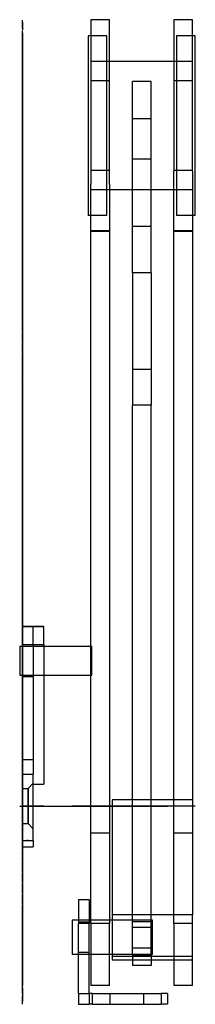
# Model space of a CAD drawing. Header units: millimetres. Extents: x -1 to 32, y -37 to 147.
import ezdxf

# ---------------------------------------------------------------- set-up
doc = ezdxf.new("R2010")
doc.units = ezdxf.units.MM
doc.header["$LTSCALE"] = 10
doc.linetypes.add('ALLCAD_Strich', pattern=[0.2, 0.15, -0.05])
for name, color, linetype in [('BESCH_KONT_sich_schn_ansi_2d', 40, 'Continuous'), ('BESCH_KONT_sich_schn_grun_2d', 10, 'Continuous'), ('BESCH_KONT_sich_schn_seit_2d', 160, 'Continuous')]:
    doc.layers.add(name, color=color, linetype=linetype)

msp = doc.modelspace()

# ---------------------------------------------------------------- linework, layer by layer
at = {"layer": 'BESCH_KONT_sich_schn_ansi_2d'}
for p, q in [((-0.5, 0, -13.4), (-0.5, 0, -16.28)), ((-0.5, 0, -13.4), (0, 0, -13.4)), ((-0.5, 0, -16.28), (-0.5, 0, -18.83)), ((-0.5, 0, -18.83), (0, 0, -18.83)), ((-0.5, 0, -18.83), (13, 0, -18.83)), ((-0.5, 0, -13.4), (13, 0, -13.4)), ((0, 0, -32.97), (0.99, 0, -32.97)), ((0, 0, -38.56), (0, 0, -32.97)), ((0, 0, -16.06), (2, 0, -16.06)), ((0, 0, -16.06), (0, 0, -32.97)), ((0, 0, 0.85), (2, 0, 0.85)), ((0, 0, -16.06), (0, 0, 0.85)), ((0, 0, 6.44), (0, 0, 0.85)), ((2, 0, -38.56), (0, 0, -38.56)), ((0, 0, 6.44), (2, 0, 6.44)), ((0, 0, -13.4), (4, 0, -13.4)), ((0, 0, -18.83), (4, 0, -18.83)), ((0, 0, -34.71), (2, 0, -34.71)), ((0, 0, 2.58), (2, 0, 2.58)), ((0, 0, -3.56), (2, 0, -3.56)), ((0, 0, -10.38), (2, 0, -10.38)), ((0, 0, -28.56), (2, 0, -28.56)), ((0, 0, -21.75), (2, 0, -21.75)), ((0, 0, 3.19), (1.06, 0, 3.19)), ((0, 0, -3.31), (1.06, 0, -3.31)), ((0, 0, -13.21), (2, 0, -13.21)), ((1.06, 0, -35.31), (0, 0, -35.31)), ((1.06, 0, -28.81), (0, 0, -28.81)), ((2, 0, -18.91), (0, 0, -18.91)), ((0.99, 0, -32.97), (1, 0, -32.97)), ((0.99, 0, -32.97), (0.99, 0, -32.97)), ((0.99, 0, -32.97), (0.99, 0, -32.97)), ((0.99, 0, -32.97), (0.99, 0, -32.97)), ((0.99, 0, -32.97), (0.99, 0, -32.97)), ((0.99, 0, -32.97), (0.99, 0, -32.97)), ((0.99, 0, -32.97), (0.99, 0, -32.97)), ((1, 0, -32.97), (1, 0, -32.97)), ((1, 0, -32.97), (1, 0, -32.97)), ((1, 0, -32.97), (1, 0, -32.97)), ((1, 0, -32.97), (1, 0, -32.97)), ((1, 0, -32.97), (1, 0, -32.97)), ((1, 0, -32.97), (1, 0, -32.97)), ((1, 0, -32.97), (1, 0, -32.97)), ((1, 0, -32.97), (1, 0, -32.97)), ((1, 0, -32.97), (1, 0, -32.97)), ((1, 0, -32.97), (1, 0, -32.97)), ((1, 0, -32.97), (1, 0, -32.97)), ((1, 0, -32.97), (1, 0, -32.97)), ((1, 0, -32.97), (1, 0, -32.97)), ((1, 0, -32.97), (1, 0, -32.97)), ((1, 0, -32.97), (1, 0, -32.97)), ((1.01, 0, -32.97), (1.01, 0, -32.97)), ((1.01, 0, -32.97), (2, 0, -32.97)), ((1.01, 0, -32.97), (1.01, 0, -32.97)), ((1.01, 0, -32.97), (1.01, 0, -32.97)), ((1.01, 0, -32.97), (1.01, 0, -32.97)), ((1.01, 0, -32.97), (1.01, 0, -32.97)), ((1.01, 0, -32.97), (1.01, 0, -32.97)), ((1.01, 0, -32.97), (1.01, 0, -32.97)), ((1.01, 0, -32.97), (1.01, 0, -32.97)), ((1.06, 0, 3.19), (2, 0, 4.19)), ((1.06, 0, -3.31), (2, 0, -4.31)), ((1.06, 0, -28.81), (2, 0, -27.81)), ((1.06, 0, -35.31), (2, 0, -36.31)), ((2, 0, -32.97), (2, 0, -38.56)), ((2, 0, -32.97), (2, 0, -16.06)), ((2, 0, 0.85), (2, 0, -16.06)), ((2, 0, -10.38), (4, 0, -10.38)), ((2, 0, 0.85), (2, 0, 6.44)), ((2, 0, -11.29), (4, 0, -11.29)), ((2, 0, -20.84), (4, 0, -20.84)), ((2, 0, -21.75), (4, 0, -21.75)), ((4, 0, -16.06), (2, 0, -16.06)), ((4, 0, -13.4), (12.8, 0, -13.4)), ((4, 0, -18.83), (12.8, 0, -18.83)), ((4, 0, -10.38), (4, 0, -11.29)), ((4, 0, -11.29), (4, 0, -20.84)), ((4, 0, -21.75), (4, 0, -20.84)), ((9.3, 0, 17.14), (9.3, 0, 13.94)), ((9.3, 0, 13.94), (9.3, 0, 10.74)), ((10.5, 0, 10.74), (9.3, 0, 10.74)), ((10.5, 0, 17.14), (9.3, 0, 17.14)), ((10.5, 0, 25.64), (12.5, 0, 25.64)), ((10.5, 0, 2.21), (12.5, 0, 2.21)), ((10.5, 0, 25.64), (10.5, 0, 2.21)), ((12.5, 0, 25.64), (10.5, 0, 25.64)), ((12.5, 0, 13.94), (10.5, 0, 13.94)), ((12.5, 0, 7.44), (10.5, 0, 7.44)), ((12.5, 0, 20.44), (10.5, 0, 20.44)), ((12.5, 0, 11.09), (10.5, 0, 11.09)), ((12.5, 0, 16.79), (10.5, 0, 16.79)), ((24.3, 0, 10.74), (10.5, 0, 10.74)), ((24.3, 0, 17.14), (10.5, 0, 17.14)), ((12.3, 0, 56.47), (12.3, 0, 39.72)), ((12.3, 0, 39.72), (12.3, 0, 25.64)), ((12.8, 0, 56.47), (12.3, 0, 56.47)), ((12.3, 0, 25.64), (12.3, 0, 22.97)), ((15.8, 0, 22.97), (12.3, 0, 22.97)), ((12.5, 0, 2.21), (12.5, 0, 1.44)), ((12.5, 0, 26.44), (12.5, 0, 25.64)), ((12.5, 0, 1.44), (13.03, 0, -3.04)), ((13.03, 0, 30.91), (12.5, 0, 26.44)), ((12.5, 0, 25.64), (12.5, 0, 2.21)), ((16.3, 0, -7.91), (12.8, 0, -7.91)), ((12.8, 0, -7.91), (12.8, 0, -46.04)), ((12.8, 0, -7.91), (12.8, 0, -1.09)), ((12.8, 0, 28.96), (12.8, 0, 56.19)), ((16.3, 0, -46.04), (12.8, 0, -46.04)), ((12.8, 0, 59.5), (12.8, 0, 56.19)), ((16.3, 0, 59.5), (12.8, 0, 59.5)), ((15.8, 0, 56.47), (12.8, 0, 56.47)), ((12.8, 0, -13.4), (13, 0, -13.4)), ((16.3, 0, -44.17), (12.8, 0, -44.17)), ((16.3, 0, 21.54), (12.8, 0, 21.54)), ((16.3, 0, 57.39), (12.8, 0, 57.39)), ((12.8, 0, -1.09), (12.8, 0, 28.96)), ((16.3, 0, 19.75), (12.8, 0, 19.75)), ((16.3, 0, 19.94), (12.8, 0, 19.94)), ((12.8, 0, -18.83), (13, 0, -18.83)), ((17.26, 0, 27.72), (12.8, 0, 27.72)), ((16.3, 0, 51.72), (12.8, 0, 51.72)), ((13, 0, -16.28), (13, 0, -13.4)), ((13, 0, -18.83), (13, 0, -16.28)), ((15.8, 0, 22.97), (15.8, 0, 39.72)), ((15.8, 0, 39.72), (15.8, 0, 56.47)), ((16.3, 0, -46.04), (16.3, 0, -7.91)), ((16.3, 0, 56.19), (16.3, 0, 35.61)), ((16.3, 0, -7.74), (16.3, 0, -7.91)), ((16.3, 0, 56.19), (16.3, 0, 59.5)), ((20.55, 0, 51.72), (16.3, 0, 51.72)), ((16.3, 0, 35.61), (16.3, 0, -7.74)), ((16.8, 0, -11.42), (16.8, 0, -26.04)), ((16.8, 0, -26.04), (16.8, 0, -40.66)), ((28.3, 0, -40.66), (16.8, 0, -40.66)), ((28.3, 0, -11.42), (16.8, 0, -11.42)), ((16.8, 0, 18.17), (16.8, 0, 13.94)), ((16.8, 0, 13.94), (16.8, 0, 9.71)), ((26.83, 0, 9.71), (16.8, 0, 9.71)), ((26.83, 0, 18.17), (16.8, 0, 18.17)), ((20.55, 0, 27.72), (17.26, 0, 27.72)), ((24.05, 0, 64.3), (20.55, 0, 64.3)), ((20.55, 0, 26.97), (20.55, 0, 32.91)), ((20.55, 0, 36.35), (20.55, 0, 64.3)), ((20.55, 0, 67.38), (20.55, 0, 64.3)), ((24.05, 0, 67.38), (20.55, 0, 67.38)), ((20.55, 0, 21.53), (20.55, 0, 26.97)), ((20.55, 0, 32.91), (20.55, 0, 36.35)), ((24.05, 0, 21.53), (20.55, 0, 21.53)), ((20.55, 0, 18.79), (20.55, 0, 21.53)), ((24.05, 0, 18.79), (20.55, 0, 18.79)), ((20.55, 0, 18.79), (20.55, 0, 14.47)), ((24.05, 0, 14.47), (20.55, 0, 14.47)), ((20.55, 0, 9.95), (20.55, 0, 14.47)), ((24.05, 0, 9.95), (20.55, 0, 9.95)), ((20.55, 0, 9.95), (20.55, 0, 8.72)), ((24.05, 0, 9.03), (20.55, 0, 9.03)), ((20.55, 0, 6.23), (20.55, 0, 8.72)), ((24.05, 0, 6.23), (20.55, 0, 6.23)), ((24.05, 0, 45.38), (20.55, 0, 45.38)), ((24.05, 0, 33.57), (20.55, 0, 33.57)), ((24.05, 0, 29.49), (20.55, 0, 29.49)), ((24.05, 0, 48.43), (20.55, 0, 48.43)), ((24.05, 0, 59.46), (20.55, 0, 59.46)), ((24.05, 0, 66.3), (20.55, 0, 66.3)), ((24.05, 0, 8.72), (20.55, 0, 8.72)), ((24.05, 0, 45.75), (20.55, 0, 45.75)), ((24.05, 0, 51.72), (20.55, 0, 51.72)), ((26.16, 0, 27.72), (20.55, 0, 27.72)), ((24.05, 0, 51.72), (20.55, 0, 51.72)), ((24.05, 0, 34.57), (24.05, 0, 64.3)), ((24.05, 0, 67.38), (24.05, 0, 64.3)), ((28.3, 0, 51.72), (24.05, 0, 51.72)), ((24.05, 0, 21.53), (24.05, 0, 34.57)), ((24.05, 0, 18.79), (24.05, 0, 21.53)), ((24.05, 0, 18.79), (24.05, 0, 14.47)), ((24.05, 0, 9.95), (24.05, 0, 14.47)), ((24.05, 0, 9.95), (24.05, 0, 8.72)), ((24.05, 0, 6.23), (24.05, 0, 8.72)), ((24.3, 0, 10.74), (24.3, 0, 13.94)), ((24.3, 0, 13.94), (24.3, 0, 17.14)), ((25.94, 0, -2.97), (27.12, 0, 13.94)), ((27.12, 0, 13.94), (25.94, 0, 30.85)), ((28.3, 0, 27.72), (26.16, 0, 27.72)), ((31.8, 0, 9.71), (26.83, 0, 9.71)), ((31.8, 0, 18.17), (26.83, 0, 18.17)), ((31.8, 0, -7.66), (28.3, 0, -7.66)), ((28.3, 0, -7.66), (28.3, 0, -45.79)), ((28.3, 0, -7.66), (28.3, 0, 9.71)), ((28.3, 0, 18.17), (28.3, 0, 57.58)), ((31.8, 0, -45.79), (28.3, 0, -45.79)), ((28.3, 0, 59.5), (28.3, 0, 57.58)), ((31.8, 0, 59.5), (28.3, 0, 59.5)), ((31.8, 0, -43.92), (28.3, 0, -43.92)), ((31.8, 0, 21.79), (28.3, 0, 21.79)), ((31.8, 0, 57.64), (28.3, 0, 57.64)), ((28.3, 0, 9.71), (28.3, 0, 18.17)), ((31.8, 0, 20), (28.3, 0, 20)), ((31.8, 0, -40.66), (28.3, 0, -40.66)), ((31.8, 0, -11.42), (28.3, 0, -11.42)), ((31.8, 0, 19.94), (28.3, 0, 19.94)), ((31.8, 0, 27.72), (28.3, 0, 27.72)), ((31.8, 0, 51.72), (28.3, 0, 51.72)), ((28.8, 0, 56.47), (28.8, 0, 39.72)), ((28.8, 0, 39.72), (28.8, 0, 22.97)), ((31.8, 0, 22.97), (28.8, 0, 22.97)), ((31.8, 0, 56.47), (28.8, 0, 56.47)), ((31.8, 0, -45.79), (31.8, 0, -7.66)), ((31.8, 0, 57.58), (31.8, 0, 18.17)), ((31.8, 0, 9.71), (31.8, 0, -7.66)), ((32.3, 0, 22.97), (31.8, 0, 22.97)), ((32.3, 0, 56.47), (31.8, 0, 56.47)), ((31.8, 0, 9.71), (31.8, 0, 13.94)), ((31.8, 0, 13.94), (31.8, 0, 18.17)), ((31.8, 0, 57.58), (31.8, 0, 59.5)), ((32.3, 0, 22.97), (32.3, 0, 39.72)), ((32.3, 0, 39.72), (32.3, 0, 56.47))]:
    msp.add_line(p, q, dxfattribs=at)
at = {"layer": 'BESCH_KONT_sich_schn_ansi_2d', "extrusion": (0, 1, 0)}
for centre in [(-19.5, 29.94), (-19.5, -2.06)]:
    msp.add_circle(centre, 3.15, dxfattribs=at)
at = {"layer": 'BESCH_KONT_sich_schn_ansi_2d', "extrusion": (0, -1, 0)}
for centre, radius, start, end in [((0.99, -32.97), 0.00271, 270, 0), ((0.99, -32.97), 0.00271, 0, 90), ((0.99, -32.97), 0.00116, 180, 270), ((0.99, -32.97), 0.00116, 90, 180), ((1, -32.97), 0.00217, 270, 0), ((1, -32.97), 0.00217, 0, 90), ((1.01, -32.97), 0.00271, 270, 0), ((1.01, -32.97), 0.00271, 0, 90), ((1.01, -32.97), 0.00116, 180, 270), ((1.01, -32.97), 0.00116, 90, 180), ((19.48, -2.04), 6.52, 188.7691, 351.7952), ((19.48, 29.91), 6.52, 8.2048, 171.2309)]:
    msp.add_arc(centre, radius, start, end, dxfattribs=at)
at = {"layer": 'BESCH_KONT_sich_schn_ansi_2d', "extrusion": (0, 1, 0)}
for centre, radius, start, end in [((-0.99, -32.97), 0.00116, 90, 180), ((-0.99, -32.97), 0.00116, 180, 270), ((-0.99, -32.97), 0.00271, 0, 90), ((-0.99, -32.97), 0.00271, 270, 0), ((-1.01, -32.97), 0.00271, 0, 90), ((-1.01, -32.97), 0.00271, 270, 0), ((-1, -32.97), 0.00093, 180, 270), ((-1, -32.97), 0.00093, 90, 180), ((-1.01, -32.97), 0.00116, 90, 180), ((-1.01, -32.97), 0.00116, 180, 270)]:
    msp.add_arc(centre, radius, start, end, dxfattribs=at)
at = {"layer": 'BESCH_KONT_sich_schn_ansi_2d'}
for points in [[(1.06, 0, -3.31), (1.06, 0, -3.31), (1.06, 0, -3.29), (1.06, 0, -3.21), (1.06, 0, -3.15), (1.06, 0, -2.98), (1.06, 0, -2.88), (1.06, 0, -2.64), (1.06, 0, -2.51), (1.06, 0, -2.22), (1.06, 0, -2.05), (1.06, 0, -1.7), (1.06, 0, -1.51), (1.06, 0, -1.11), (1.06, 0, -0.9), (1.06, 0, -0.48), (1.06, 0, -0.27), (1.06, 0, 0.14), (1.06, 0, 0.35), (1.06, 0, 0.77), (1.06, 0, 0.98), (1.06, 0, 1.38), (1.06, 0, 1.57), (1.06, 0, 1.93), (1.06, 0, 2.09), (1.06, 0, 2.38), (1.06, 0, 2.51), (1.06, 0, 2.75), (1.06, 0, 2.86), (1.06, 0, 3.02), (1.06, 0, 3.09), (1.06, 0, 3.17), (1.06, 0, 3.19), (1.06, 0, 3.19)], [(1.06, 0, -28.81), (1.06, 0, -28.81), (1.06, 0, -28.83), (1.06, 0, -28.91), (1.06, 0, -28.98), (1.06, 0, -29.14), (1.06, 0, -29.25), (1.06, 0, -29.49), (1.06, 0, -29.62), (1.06, 0, -29.91), (1.06, 0, -30.07), (1.06, 0, -30.43), (1.06, 0, -30.62), (1.06, 0, -31.02), (1.06, 0, -31.23), (1.06, 0, -31.65), (1.06, 0, -31.86), (1.06, 0, -32.27), (1.06, 0, -32.48), (1.06, 0, -32.9), (1.06, 0, -33.11), (1.06, 0, -33.51), (1.06, 0, -33.7), (1.06, 0, -34.05), (1.06, 0, -34.22), (1.06, 0, -34.51), (1.06, 0, -34.64), (1.06, 0, -34.88), (1.06, 0, -34.98), (1.06, 0, -35.15), (1.06, 0, -35.21), (1.06, 0, -35.29), (1.06, 0, -35.31), (1.06, 0, -35.31)]]:
    msp.add_open_spline(points, degree=3, knots=[4.896933, 4.896933, 4.896933, 4.896933, 5.509051, 5.509051, 6.121168, 6.121168, 6.733286, 6.733286, 7.345403, 7.345403, 7.957519, 7.957519, 8.569635, 8.569635, 9.181751, 9.181751, 9.793867, 9.793867, 10.40598, 10.40598, 11.018094, 11.018094, 11.630208, 11.630208, 12.242321, 12.242321, 12.854433, 12.854433, 13.466545, 13.466545, 14.078657, 14.078657, 14.690769, 14.690769, 14.690769, 14.690769], dxfattribs=at)
at = {"layer": 'BESCH_KONT_sich_schn_grun_2d'}
for p, q in [((12.8, 146.78), (12.8, 116.05)), ((16.3, 146.78), (12.8, 146.78)), ((16.3, 116.05), (16.3, 146.78)), ((28.3, 146.78), (28.3, 118.5)), ((31.8, 146.78), (28.3, 146.78)), ((31.8, 118.5), (31.8, 146.78)), ((12.3, 143.75), (12.3, 110.25)), ((12.8, 143.75), (12.3, 143.75)), ((15.8, 143.75), (12.8, 143.75)), ((15.8, 110.25), (15.8, 143.75)), ((28.8, 143.75), (28.8, 110.25)), ((31.8, 143.75), (28.8, 143.75)), ((32.3, 143.75), (31.8, 143.75)), ((32.3, 110.25), (32.3, 143.75)), ((16.3, 139), (12.8, 139)), ((28.3, 139), (16.3, 139)), ((31.8, 139), (28.3, 139)), ((16.3, 135.36), (12.8, 135.36)), ((20.55, 128.28), (20.55, 135.25)), ((24.05, 135.25), (20.55, 135.25)), ((20.55, 135.25), (20.55, 135.25)), ((24.05, 128.28), (24.05, 135.25)), ((24.05, 135.25), (24.05, 135.25)), ((31.8, 135.36), (28.3, 135.36)), ((24.05, 128.28), (20.55, 128.28)), ((20.55, 99.51), (20.55, 128.28)), ((24.05, 99.51), (24.05, 128.28)), ((24.05, 120.72), (20.55, 120.72)), ((16.3, 118.64), (12.8, 118.64)), ((31.8, 118.64), (28.3, 118.64)), ((28.3, -20.28), (28.3, 118.5)), ((31.8, 118.5), (31.8, -20.28)), ((12.8, -21.32), (12.8, 116.05)), ((16.3, 116.05), (16.3, -21.32)), ((16.3, 115), (12.8, 115)), ((20.55, 115), (16.3, 115)), ((24.05, 115), (20.55, 115)), ((24.05, 115), (20.55, 115)), ((28.3, 115), (24.05, 115)), ((31.8, 115), (28.3, 115)), ((12.8, 110.25), (12.3, 110.25)), ((15.8, 110.25), (12.8, 110.25)), ((31.8, 110.25), (28.8, 110.25)), ((32.3, 110.25), (31.8, 110.25)), ((16.3, 107.35), (12.8, 107.35)), ((16.3, 107.22), (12.8, 107.22)), ((24.05, 108.2), (20.55, 108.2)), ((31.8, 107.35), (28.3, 107.35)), ((31.8, 107.22), (28.3, 107.22)), ((24.05, 99.51), (20.55, 99.51)), ((20.55, 99.51), (20.55, 74.86)), ((24.05, 99.51), (24.05, 74.86)), ((24.05, 81.46), (20.55, 81.46)), ((24.05, 74.86), (20.55, 74.86)), ((20.55, -27.68), (20.55, 74.86)), ((24.05, -27.68), (24.05, 74.86)), ((2, 33.5), (0, 33.5)), ((0, 33.5), (0, 30.15)), ((0, 33.5), (2, 33.5)), ((4, 33.5), (2, 33.5)), ((2, 30.15), (2, 33.5)), ((2, 33.5), (4, 33.5)), ((4, 30.15), (4, 33.5)), ((-0.5, 29.85), (-0.5, 24.42)), ((-0.5, 29.85), (-0.5, 29.85)), ((-0.5, 29.85), (0, 29.85)), ((-0.5, 29.85), (13, 29.85)), ((0, 8.67), (0, 30.15)), ((0, 30.15), (2, 30.15)), ((0, 29.85), (4, 29.85)), ((0, 29.85), (2, 29.85)), ((2, 30.15), (4, 30.15)), ((2, 30.15), (2, 8.67)), ((2, 30.15), (2, 30.15)), ((4, 30.15), (4, 4.11)), ((4, 29.85), (12.8, 29.85)), ((12.8, 29.85), (13, 29.85)), ((13, 24.42), (13, 29.85)), ((13, 29.85), (13, 29.85)), ((-0.5, 24.42), (0, 24.42)), ((-0.5, 24.42), (13, 24.42)), ((0, 24.42), (4, 24.42)), ((2, 24.15), (0, 24.15)), ((4, 24.42), (12.8, 24.42)), ((12.8, 24.42), (13, 24.42)), ((0, 5.94), (0, 8.67)), ((0, 8.67), (2, 8.67)), ((2, 8.67), (2, 5.94)), ((0, 5.94), (0, -6.44)), ((0, 5.94), (2, 5.94)), ((2, -6.44), (2, 5.94)), ((1.06, 3.25), (2, 4.25)), ((2, 4.11), (4, 4.11)), ((0, 3.25), (1.06, 3.25)), ((16.8, 1.14), (16.8, -20.28)), ((20.55, 1.14), (16.8, 1.14)), ((24.05, 1.14), (20.55, 1.14)), ((28.3, 1.14), (24.05, 1.14)), ((31.8, 1.14), (28.3, 1.14)), ((0, -3.25), (1.06, -3.25)), ((1.06, -3.25), (2, -4.25)), ((16.3, -5.03), (12.8, -5.03)), ((31.8, -5.03), (28.3, -5.03)), ((0, -6.44), (2, -6.44)), ((0, -7.62), (0, -6.44)), ((0.99, -6.44), (0.99, -6.3)), ((0.99, -6.44), (0.99, -6.58)), ((0.99, -6.44), (0.99, -6.44)), ((0.99, -6.44), (0.99, -6.44)), ((0.99, -6.44), (0.99, -6.44)), ((0.99, -6.44), (0.99, -6.44)), ((0.99, -6.44), (0.99, -6.44)), ((0.99, -6.44), (0.99, -6.44)), ((0.99, -6.44), (0.99, -6.44)), ((0.99, -6.44), (0.99, -6.44)), ((0.99, -6.44), (0.99, -6.44)), ((0.99, -6.44), (1, -6.44)), ((0.99, -6.44), (0.99, -6.44)), ((0.99, -6.44), (0.99, -6.44)), ((0.99, -6.44), (0.99, -6.44)), ((0.99, -6.44), (0.99, -6.44)), ((0.99, -6.44), (0.99, -6.44)), ((0.99, -6.44), (0.99, -6.44)), ((0.99, -6.44), (0.99, -6.44)), ((0.99, -6.44), (0.99, -6.44)), ((0.99, -6.44), (0.99, -6.44)), ((1, -6.44), (1, -6.3)), ((1, -6.44), (1, -6.3)), ((1, -6.44), (1, -6.44)), ((1, -6.44), (1, -6.58)), ((1, -6.44), (1, -6.44)), ((1, -6.44), (1, -6.44)), ((1, -6.44), (1, -6.44)), ((1, -6.44), (1, -6.44)), ((1, -6.44), (1, -6.44)), ((1, -6.44), (1, -6.44)), ((1, -6.44), (1, -6.44)), ((1, -6.44), (1, -6.44)), ((1, -6.44), (1, -6.44)), ((1, -6.44), (1, -6.44)), ((1, -6.44), (1, -6.44)), ((1, -6.44), (1, -6.44)), ((1, -6.44), (1, -6.44)), ((1.01, -6.44), (1, -6.44)), ((1, -6.44), (1, -6.44)), ((1, -6.44), (1, -6.44)), ((1, -6.44), (1, -6.44)), ((1, -6.44), (1, -6.44)), ((1, -6.44), (1, -6.44)), ((1, -6.44), (1, -6.44)), ((1, -6.44), (1, -6.44)), ((1, -6.44), (1, -6.44)), ((1, -6.44), (1, -6.44)), ((1, -6.44), (1, -6.44)), ((1, -6.44), (1, -6.44)), ((1.01, -6.44), (1.01, -6.3)), ((1.01, -6.44), (1.01, -6.58)), ((1.01, -6.44), (1.01, -6.44)), ((1.01, -6.44), (1.01, -6.58)), ((1.01, -6.44), (1.01, -6.44)), ((1.01, -6.44), (1.01, -6.44)), ((1.01, -6.44), (1.01, -6.44)), ((1.01, -6.44), (1.01, -6.44)), ((1.01, -6.44), (1.01, -6.44)), ((1.01, -6.44), (1.01, -6.44)), ((1.01, -6.44), (1.01, -6.44)), ((1.01, -6.44), (1.01, -6.44)), ((1.01, -6.44), (1.01, -6.44)), ((1.01, -6.44), (1.01, -6.44)), ((1.01, -6.44), (1.01, -6.44)), ((1.01, -6.44), (1.01, -6.44)), ((1.01, -6.44), (1.01, -6.44)), ((1.01, -6.44), (1.01, -6.44)), ((1.01, -6.44), (1.01, -6.44)), ((1.01, -6.44), (1.01, -6.44)), ((1.01, -6.44), (1.01, -6.44)), ((1.01, -6.44), (1.01, -6.44)), ((1.01, -6.44), (1.01, -6.44)), ((2, -6.44), (2, -7.62)), ((0, -7.62), (2, -7.62)), ((10.5, -17.5), (10.5, -21.91)), ((12.5, -17.5), (10.5, -17.5)), ((12.5, -17.5), (12.5, -21.91)), ((9.3, -21.32), (9.3, -27.72)), ((10.5, -21.32), (9.3, -21.32)), ((12.5, -21.32), (10.5, -21.32)), ((12.5, -21.65), (10.5, -21.65)), ((12.5, -21.9), (10.5, -21.9)), ((12.5, -21.91), (10.5, -21.91)), ((10.5, -35), (10.5, -21.91)), ((16.8, -21.32), (12.5, -21.32)), ((12.5, -35), (12.5, -21.91)), ((12.8, -21.93), (12.8, -21.32)), ((16.3, -21.93), (12.8, -21.93)), ((12.8, -21.93), (12.8, -27.72)), ((16.3, -21.32), (16.3, -21.93)), ((16.3, -27.72), (16.3, -21.93)), ((16.8, -20.28), (16.8, -28.75)), ((20.55, -20.28), (16.8, -20.28)), ((24.3, -21.32), (16.8, -21.32)), ((24.05, -20.28), (20.55, -20.28)), ((24.05, -21.59), (20.55, -21.59)), ((31.8, -20.28), (24.05, -20.28)), ((24.3, -27.72), (24.3, -21.32)), ((28.3, -21.93), (28.3, -20.28)), ((31.8, -21.93), (28.3, -21.93)), ((28.3, -21.93), (28.3, -28.75)), ((31.8, -28.75), (31.8, -20.28)), ((24.05, -22.66), (20.55, -22.66)), ((12.5, -27.35), (10.5, -27.35)), ((12.5, -27.35), (10.5, -27.35)), ((24.05, -26.54), (20.55, -26.54)), ((10.5, -27.72), (9.3, -27.72)), ((12.5, -27.72), (10.5, -27.72)), ((16.8, -27.72), (12.5, -27.72)), ((12.8, -27.72), (12.8, -33.48)), ((16.3, -33.48), (16.3, -27.72)), ((24.3, -27.72), (16.8, -27.72)), ((31.8, -28.1), (16.8, -28.1)), ((20.55, -28.75), (16.8, -28.75)), ((24.05, -27.68), (20.55, -27.68)), ((20.55, -27.68), (20.55, -29.74)), ((24.05, -27.93), (20.55, -27.93)), ((24.05, -28.75), (20.55, -28.75)), ((24.05, -27.68), (24.05, -29.74)), ((31.8, -28.75), (24.05, -28.75)), ((28.3, -28.75), (28.3, -33.48)), ((31.8, -33.48), (31.8, -28.75)), ((24.05, -29.74), (20.55, -29.74)), ((16.3, -33.48), (12.8, -33.48)), ((31.8, -33.48), (28.3, -33.48)), ((10.5, -35), (12.5, -35)), ((10.5, -35), (10.5, -37)), ((12.5, -35), (12.5, -37)), ((13.03, -35), (12.5, -35)), ((13.03, -35), (13.03, -37)), ((13.03, -35), (25.94, -35)), ((16.35, -35), (16.35, -37)), ((22.65, -35), (22.65, -37)), ((25.94, -35), (25.94, -37)), ((27.12, -35), (25.94, -35)), ((27.12, -35), (27.12, -37)), ((10.5, -37), (12.5, -37)), ((13.03, -37), (12.5, -37)), ((13.03, -37), (25.94, -37)), ((27.12, -37), (25.94, -37))]:
    msp.add_line(p, q, dxfattribs=at)
for centre, major_axis, start_param, end_param in [((0.99, -6.44), (0.00116, 0), -1.570796, 0), ((0.99, -6.44), (0.00116, 0), -3.141593, -1.570796), ((1, -6.44), (0.00093, 0), 0, 1.570796), ((1, -6.44), (0.00093, 0), -1.570796, 0), ((1.01, -6.44), (0.00116, 0), -1.570796, 0), ((1.01, -6.44), (0.00116, 0), -3.141593, -1.570796)]:
    msp.add_ellipse(centre, major_axis=major_axis, ratio=0.070213, start_param=start_param, end_param=end_param, dxfattribs=at)
at = {"layer": 'BESCH_KONT_sich_schn_grun_2d', "extrusion": (0, 0, -1)}
for centre, major_axis, start_param, end_param in [((0.99, -6.44), (-0.00271, 0), -1.570796, 0), ((0.99, -6.44), (-0.00271, 0), -3.141593, -1.570796), ((1, -6.44), (-0.00217, 0), -3.141593, -1.570796), ((1, -6.44), (0.00217, 0), -1.570796, 0), ((1.01, -6.44), (-0.00271, 0), -1.570796, 0), ((1.01, -6.44), (-0.00271, 0), -3.141593, -1.570796)]:
    msp.add_ellipse(centre, major_axis=major_axis, ratio=0.070213, start_param=start_param, end_param=end_param, dxfattribs=at)
at = {"layer": 'BESCH_KONT_sich_schn_grun_2d'}
for points, knots in [([(1.06, 3.25), (1.06, 3.25), (1.06, 3.23), (1.06, 3.15), (1.06, 3.09), (1.06, 2.92), (1.06, 2.82), (1.06, 2.58), (1.06, 2.44), (1.06, 2.15), (1.06, 1.99), (1.06, 1.64), (1.06, 1.44), (1.06, 1.04), (1.06, 0.83), (1.06, 0.42), (1.06, 0.2), (1.06, -0.2), (1.06, -0.42), (1.06, -0.83), (1.06, -1.04), (1.06, -1.44), (1.06, -1.64), (1.06, -1.99), (1.06, -2.15), (1.06, -2.44), (1.06, -2.58), (1.06, -2.82), (1.06, -2.92), (1.06, -3.09), (1.06, -3.15), (1.06, -3.23), (1.06, -3.25), (1.06, -3.25), (1.06, -3.23), (1.06, -3.15), (1.06, -3.09), (1.06, -2.92), (1.06, -2.82), (1.06, -2.58), (1.06, -2.44), (1.06, -2.15), (1.06, -1.99), (1.06, -1.64), (1.06, -1.44), (1.06, -1.04), (1.06, -0.83), (1.06, -0.42), (1.06, -0.2), (1.06, 0.2), (1.06, 0.42), (1.06, 0.83), (1.06, 1.04), (1.06, 1.44), (1.06, 1.64), (1.06, 1.99), (1.06, 2.15), (1.06, 2.44), (1.06, 2.58), (1.06, 2.82), (1.06, 2.92), (1.06, 3.09), (1.06, 3.15), (1.06, 3.23), (1.06, 3.25), (1.06, 3.25)], [0, 0, 0, 0, 0.612116, 0.612116, 1.224232, 1.224232, 1.836348, 1.836348, 2.448463, 2.448463, 3.060581, 3.060581, 3.672698, 3.672698, 4.284816, 4.284816, 4.896933, 4.896933, 5.509051, 5.509051, 6.121168, 6.121168, 6.733286, 6.733286, 7.345403, 7.345403, 7.957519, 7.957519, 8.569635, 8.569635, 9.181751, 9.181751, 9.793867, 9.793867, 10.40598, 10.40598, 11.018094, 11.018094, 11.630208, 11.630208, 12.242321, 12.242321, 12.854433, 12.854433, 13.466545, 13.466545, 14.078657, 14.078657, 14.690769, 14.690769, 15.302881, 15.302881, 15.914993, 15.914993, 16.527105, 16.527105, 17.139217, 17.139217, 17.751331, 17.751331, 18.363444, 18.363444, 18.975558, 18.975558, 19.587672, 19.587672, 19.587672, 19.587672]), ([(0.99, -6.44), (0.99, -6.44), (0.99, -6.44), (0.99, -6.44), (0.99, -6.44), (0.99, -6.44), (0.99, -6.44), (0.99, -6.44), (0.99, -6.44), (0.99, -6.44)], [0, 0, 0, 0, 0.000437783, 0.000437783, 0.000875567, 0.000875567, 0.00131815, 0.00131815, 0.001760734, 0.001760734, 0.001760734, 0.001760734]), ([(1, -6.44), (1, -6.44), (1, -6.44), (1, -6.44), (1, -6.44), (1, -6.44), (0.99, -6.44), (0.99, -6.44), (0.99, -6.44), (0.99, -6.44)], [0.001760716, 0.001760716, 0.001760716, 0.001760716, 0.002202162, 0.002202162, 0.002643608, 0.002643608, 0.003082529, 0.003082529, 0.003521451, 0.003521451, 0.003521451, 0.003521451]), ([(0.99, -6.44), (0.99, -6.44), (1, -6.44), (1, -6.44), (1, -6.44), (1, -6.44), (1, -6.44), (1, -6.44), (1, -6.44), (1, -6.44)], [0.008216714, 0.008216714, 0.008216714, 0.008216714, 0.009240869, 0.009240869, 0.010265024, 0.010265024, 0.011295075, 0.011295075, 0.012325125, 0.012325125, 0.012325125, 0.012325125]), ([(0.99, -6.44), (0.99, -6.44), (0.99, -6.44), (0.99, -6.44), (0.99, -6.44), (0.99, -6.44), (0.99, -6.44), (0.99, -6.44), (0.99, -6.44), (0.99, -6.44)], [-0.004108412, -0.004108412, -0.004108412, -0.004108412, -0.003078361, -0.003078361, -0.00204831, -0.00204831, -0.001024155, -0.001024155, 0, 0, 0, 0]), ([(1, -6.44), (1, -6.44), (1, -6.44), (1.01, -6.44), (1.01, -6.44), (1.01, -6.44), (1.01, -6.44), (1.01, -6.44), (1.01, -6.44), (1.01, -6.44)], [-0.00410841, -0.00410841, -0.00410841, -0.00410841, -0.003075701, -0.003075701, -0.002042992, -0.002042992, -0.001021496, -0.001021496, 0, 0, 0, 0]), ([(1.01, -6.44), (1.01, -6.44), (1.01, -6.44), (1.01, -6.44), (1.01, -6.44), (1.01, -6.44), (1.01, -6.44), (1.01, -6.44), (1.01, -6.44), (1.01, -6.44)], [0, 0, 0, 0, 0.000438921, 0.000438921, 0.000877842, 0.000877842, 0.001319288, 0.001319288, 0.001760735, 0.001760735, 0.001760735, 0.001760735]), ([(1.01, -6.44), (1.01, -6.44), (1.01, -6.44), (1.01, -6.44), (1.01, -6.44), (1.01, -6.44), (1.01, -6.44), (1.01, -6.44), (1.01, -6.44), (1.01, -6.44)], [0.001760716, 0.001760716, 0.001760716, 0.001760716, 0.002202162, 0.002202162, 0.002643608, 0.002643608, 0.003082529, 0.003082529, 0.003521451, 0.003521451, 0.003521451, 0.003521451]), ([(1.01, -6.44), (1.01, -6.44), (1.01, -6.44), (1.01, -6.44), (1.01, -6.44), (1.01, -6.44), (1.01, -6.44), (1.01, -6.44), (1.01, -6.44), (1.01, -6.44)], [0.008216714, 0.008216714, 0.008216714, 0.008216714, 0.009240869, 0.009240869, 0.010265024, 0.010265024, 0.011295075, 0.011295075, 0.012325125, 0.012325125, 0.012325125, 0.012325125])]:
    msp.add_open_spline(points, degree=3, knots=knots, dxfattribs=at)
at = {"layer": 'BESCH_KONT_sich_schn_seit_2d', "linetype": 'ALLCAD_Strich'}
for p, q in [((0, 135.36, 21.85), (0, 132.71, 20.61)), ((0, 135.36, 21.6), (0, -5.03, -44.1)), ((0, 128.28, 59.52), (0, 135.25, 48.5)), ((0, 132.71, 20.61), (0, -5.03, -43.85)), ((0, 99.51, 66.36), (0, 128.28, 59.52)), ((0, 128.28, 59.52), (0, 128.28, 59.52)), ((0, 120.72, 29.56), (0, 108.2, 33.64)), ((0, 4.68, 4.51), (0, 118.64, 57.46)), ((0, 91.65, 45.17), (0, 118.64, 57.71)), ((0, 4.51, 4.68), (0, 91.65, 45.17)), ((0, 81.46, 45.45), (0, -21.59, 6.29)), ((0, -26.21, 22.21), (0, 74.86, 64.36)), ((0, 8.67, -3.5), (0, 30.15, -10.31)), ((0, 30.15, -10.31), (0, 30.15, -10.31)), ((0, 8.67, -28.5), (0, 30.15, -21.69)), ((0, 30.15, -21.69), (0, 30.15, -21.69)), ((0, 30.15, -10.31), (0, 4.11, -11.22)), ((0, 30.15, -21.69), (0, 4.11, -20.78)), ((0, 5.94, 2.64), (0, 8.67, -3.5)), ((0, 5.94, -34.64), (0, 8.67, -28.5)), ((0, 1.34, 2.96), (0, 4.68, 4.51)), ((0, 1.05, 3.08), (0, 4.51, 4.68)), ((0, 4.11, -11.22), (0, 4.11, -20.78)), ((0, -3.13, 0.89), (0, 1.34, 2.96)), ((0, -3.03, 1.18), (0, 1.05, 3.08)), ((0, -6.53, -0.45), (0, -3.03, 1.18)), ((0, -6.55, -0.7), (0, -3.13, 0.89)), ((0, -7.62, -16), (0, -6.44, -32.91)), ((0, -7.62, -16), (0, -6.44, 0.91)), ((0, -6.44, -32.91), (0, -6.44, -32.91)), ((0, -6.44, -32.9), (0, -6.44, -32.9)), ((0, -6.44, -32.91), (0, -6.44, -32.91)), ((0, -6.44, -32.9), (0, -6.44, -32.91)), ((0, -6.44, -32.91), (0, -6.44, -32.91)), ((0, -6.44, -32.91), (0, -6.44, -32.91)), ((0, -6.44, -32.91), (0, -6.44, -32.91)), ((0, -6.44, -32.9), (0, -6.44, -32.9)), ((0, -6.44, -32.91), (0, -6.44, -32.91)), ((0, -6.44, -32.91), (0, -6.44, -32.91)), ((0, -6.44, -32.91), (0, -6.44, -32.91)), ((0, -6.44, -32.9), (0, -6.44, -32.9)), ((0, -6.44, -32.91), (0, -6.44, -32.91)), ((0, -6.44, -32.91), (0, -6.44, -32.91)), ((0, -6.44, -32.91), (0, -6.44, -32.91)), ((0, -6.44, -32.91), (0, -6.44, -32.91)), ((0, -6.44, -32.9), (0, -6.44, -32.9)), ((0, -6.44, -32.91), (0, -6.44, -32.91)), ((0, -21.93, -7.6), (0, -6.53, -0.45)), ((0, -21.93, -7.85), (0, -6.55, -0.7)), ((0, -21.59, 6.29), (0, -22.03, 7.45)), ((0, -21.9, 7.5), (0, -35, 2.27)), ((0, -35, 25.71), (0, -21.91, 20.51)), ((0, -22.03, 7.45), (0, -22.66, 9.1)), ((0, -27.68, 21.59), (0, -26.21, 22.21)), ((0, -26.54, 18.85), (0, -27.68, 21.59)), ((0, -27.93, 10.01), (0, -29.74, 14.54)), ((0, -35, 2.27), (0, -35, 1.5)), ((0, -35, 1.5), (0, -37, 1.5)), ((0, -35, 26.5), (0, -37, 26.5)), ((0, -35, 26.5), (0, -35, 25.71)), ((0, -35, -8.5), (0, -35, -2.97)), ((0, -35, -2.97), (0, -37, -2.97)), ((0, -35, 1.5), (0, -35, -2.97)), ((0, -35, 30.97), (0, -35, 26.5)), ((0, -35, 30.97), (0, -37, 30.97)), ((0, -35, 30.97), (0, -35, 36.5)), ((0, -35, 25.71), (0, -37, 25.71)), ((0, -35, 25.71), (0, -35, 25.71)), ((0, -37, 2.27), (0, -35, 2.27)), ((0, -35, -8.5), (0, -37, -8.5)), ((0, -35, 36.5), (0, -37, 36.5)), ((0, -35, 14), (0, -37, 14)), ((0, -35, -2.91), (0, -37, -2.91)), ((0, -35, 30.91), (0, -37, 30.91)), ((0, -35, 25.71), (0, -35, 2.27)), ((0, -35, 33.15), (0, -37, 33.15)), ((0, -35, 26.85), (0, -37, 26.85)), ((0, -35, 1.15), (0, -37, 1.15)), ((0, -35, -5.15), (0, -37, -5.15)), ((0, -37, 2.27), (0, -37, 1.5)), ((0, -37, 26.5), (0, -37, 25.71)), ((0, -37, -8.5), (0, -37, -2.97)), ((0, -37, 1.5), (0, -37, -2.97)), ((0, -37, 30.97), (0, -37, 26.5)), ((0, -37, 30.97), (0, -37, 36.5)), ((0, -37, 25.71), (0, -37, 2.27))]:
    msp.add_line(p, q, dxfattribs=at)
at = {"layer": 'BESCH_KONT_sich_schn_seit_2d', "linetype": 'ALLCAD_Strich', "extrusion": (-1, 0, 0)}
for centre, radius in [((-127, 39.78), 19.78), ((-127, 39.78), 16.75), ((-127, 39.78), 12), ((-27.13, -16.05), 2.72), ((-27.13, -16.05), 2.72), ((0, 0), 4.25), ((0, -32), 3.25), ((13.48, -25.98), 14.62), ((24.52, 14), 4.23), ((24.52, 14), 3.2)]:
    msp.add_circle(centre, radius, dxfattribs=at)
at = {"layer": 'BESCH_KONT_sich_schn_seit_2d', "linetype": 'ALLCAD_Strich', "extrusion": (1, 0, 0)}
for centre, radius in [((0, -32), 4.25), ((0, 0), 3.25), ((-24.5, 14), 2.85)]:
    msp.add_circle(centre, radius, dxfattribs=at)
for centre, radius, start, end in [((127.13, 39.84), 19.78, 294.2011, 294.5808), ((127.13, 39.59), 19.78, 115.4192, 294.5808), ((127, 39.78), 12, 46.578, 238.4266), ((127.13, 39.84), 19.78, 115.4192, 294.2011), ((85.83, 19.17), 26.63, 32.8885, 76.5961), ((85.83, 19.17), 26.63, 76.5961, 99.4549), ((27, -16), 6.5, 359.9999, 61.0293), ((27, -16), 6.5, 298.9705, 0), ((27, -16), 2.85, 0.0176, 179.9824), ((0, -32), 6.5, 188.0328, 335.9999)]:
    msp.add_arc(centre, radius, start, end, dxfattribs=at)
at = {"layer": 'BESCH_KONT_sich_schn_seit_2d', "linetype": 'ALLCAD_Strich', "extrusion": (-1, 0, 0)}
for centre, radius, start, end in [((-90.26, 27.44), 40, 67.3598, 103.3726), ((-27, -16), 6.5, 118.9705, 180), ((-27, -16), 6.5, 179.9999, 241.0293), ((-27, -16), 2.85, 180.0176, 180.2321), ((-27, -16), 2.85, 180.2321, 222.2027), ((-27, -16), 2.85, 222.2027, 359.9824), ((0, 0), 6.5, 8.0328, 155.9999), ((13.48, -25.98), 20, 245.0019, 64.9981), ((13.48, -25.73), 20, 245.0019, 359.636), ((24.5, 14), 7, 111.6729, 248.2362), ((13.48, -25.73), 20, 359.636, 64.9981), ((24.48, 14.23), 5.45, 250.4435, 309.2797), ((24.27, 13.82), 5.52, 7.518, 65.6905)]:
    msp.add_arc(centre, radius, start, end, dxfattribs=at)

doc.saveas('drawing.dxf')
